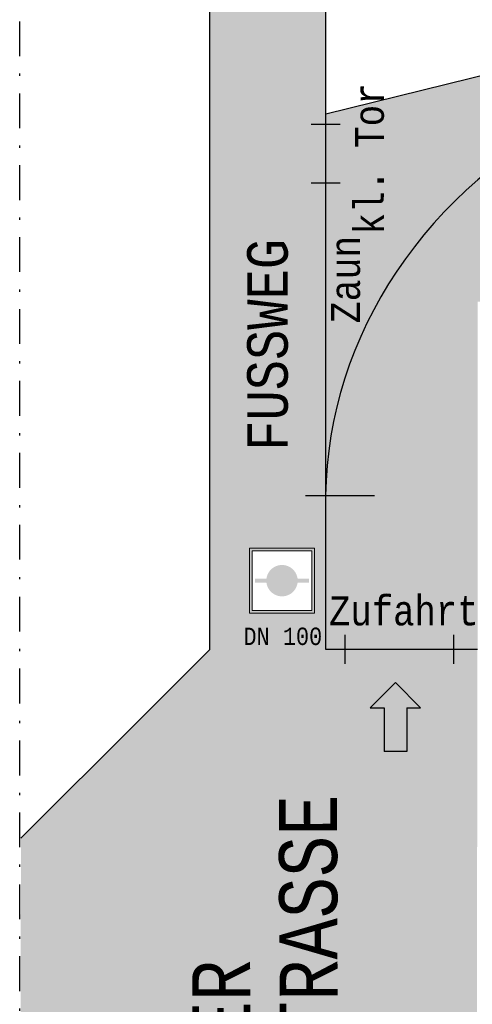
# Model space of a CAD drawing. Header units: metres. Extents: x -52 to 37, y -42 to 74.
# Tile 2 of 12: x -52 to -33, y -8 to 34. Entities that reach past the tile are written whole.
import ezdxf

# ---------------------------------------------------------------- set-up
doc = ezdxf.new("R2010")
doc.units = ezdxf.units.M
for name, pattern in [('AUSGEZOGEN', [0]), ('LINIE_5', [3, 1.5, -0.75, 0, -0.75]), ('LINIE_9', [0.0003, 0, -0.0003])]:
    doc.linetypes.add(name, pattern=pattern)
doc.layers.add('XR$1$STANDARD', color=7, linetype='Continuous', lineweight=25)
doc.styles.add('LUCIDACONSOLE', font='LUCON.TTF')

msp = doc.modelspace()

# ---------------------------------------------------------------- hatches: boundary and pattern name
at = {"layer": 'XR$1$STANDARD', "linetype": 'AUSGEZOGEN', "lineweight": 25}
h = msp.add_hatch(color=254, dxfattribs=at)
h.paths.add_polyline_path([(-39.372, 8.804), (-42.172, 8.804), (-42.172, 11.604), (-39.372, 11.604)], flags=16)
h.paths.add_polyline_path([(-43.89, 61.995), (-43.89, 7.235), (-38.89, 7.235), (-38.89, 63.312)])
at = {"layer": 'XR$1$STANDARD', "linetype": 'LINIE_9', "lineweight": 25}
h = msp.add_hatch(color=254, dxfattribs=at)
h.paths.add_polyline_path([(-38.89, 30.329), (-38.89, 13.882), (-38.882, 14.21), (-38.867, 14.548), (-38.846, 14.887), (-38.818, 15.225), (-38.783, 15.563), (-38.742, 15.9), (-38.694, 16.236), (-38.639, 16.571), (-38.578, 16.906), (-38.51, 17.239), (-38.436, 17.572), (-38.355, 17.903), (-38.268, 18.233), (-38.174, 18.561), (-38.074, 18.888), (-37.968, 19.213), (-37.855, 19.537), (-37.736, 19.858), (-37.61, 20.178), (-37.478, 20.496), (-37.34, 20.812), (-37.196, 21.125), (-37.046, 21.436), (-36.889, 21.745), (-36.726, 22.051), (-36.558, 22.355), (-36.383, 22.656), (-36.203, 22.954), (-36.017, 23.25), (-35.825, 23.542), (-35.627, 23.831), (-35.424, 24.117), (-35.215, 24.4), (-35, 24.68), (-34.78, 24.957), (-34.555, 25.229), (-34.324, 25.499), (-34.088, 25.764), (-33.847, 26.026), (-33.601, 26.284), (-33.349, 26.539), (-33.093, 26.789), (-32.832, 27.035), (-32.566, 27.277), (-32.295, 27.515), (-32.019, 27.749), (-31.739, 27.978), (-31.455, 28.203), (-31.166, 28.424), (-30.873, 28.64), (-30.576, 28.851), (-30.274, 29.058), (-29.968, 29.26), (-29.659, 29.457), (-29.346, 29.65), (-29.029, 29.837), (-28.708, 30.02), (-28.384, 30.197), (-28.056, 30.37), (-27.725, 30.537), (-27.39, 30.699), (-27.053, 30.856), (-26.712, 31.008), (-26.369, 31.154), (-26.023, 31.295), (-25.674, 31.43), (-25.322, 31.56), (-24.968, 31.685), (-24.611, 31.804), (-24.252, 31.918), (-23.891, 32.026), (-23.528, 32.128), (-23.163, 32.225), (-22.796, 32.316), (-22.427, 32.401), (-22.056, 32.48), (-21.684, 32.554), (-21.311, 32.622), (-20.936, 32.684), (-20.56, 32.74), (-20.183, 32.791), (-19.805, 32.835), (-19.427, 32.874), (-19.047, 32.907), (-18.667, 32.934), (-18.287, 32.955), (-17.906, 32.97), (-17.524, 32.979), (-17.143, 32.982), (-16.762, 32.98), (-16.38, 32.971), (-15.999, 32.957), (-15.619, 32.936), (-15.238, 32.91), (-14.858, 32.878), (-14.479, 32.84), (-14.101, 32.796), (-13.724, 32.746), (-13.347, 32.69), (-12.972, 32.629), (-12.598, 32.561), (-12.225, 32.488), (-11.854, 32.41), (-11.484, 32.325), (-11.116, 32.235), (-10.75, 32.138), (-10.386, 32.037), (-10.024, 31.929), (-9.664, 31.817), (-9.306, 31.698), (-8.95, 31.574), (-8.597, 31.444), (-8.247, 31.31), (-7.899, 31.169), (-7.554, 31.023), (-7.212, 30.872), (-6.873, 30.716), (-6.537, 30.554), (-6.205, 30.388), (-5.875, 30.216), (-5.549, 30.039), (-5.227, 29.857), (-4.908, 29.67), (-4.592, 29.478), (-4.281, 29.281), (-3.974, 29.08), (-3.67, 28.874), (-3.371, 28.663), (-3.075, 28.447), (-2.784, 28.227), (-2.497, 28.003), (-2.215, 27.774), (-1.938, 27.54), (-1.664, 27.303), (-1.396, 27.061), (-1.132, 26.815), (-0.873, 26.565), (-0.62, 26.312), (-0.371, 26.054), (-0.127, 25.792), (0.112, 25.527), (0.345, 25.258), (0.573, 24.986), (0.796, 24.71), (1.013, 24.431), (1.225, 24.148), (1.431, 23.862), (1.632, 23.573), (1.827, 23.281), (2.016, 22.986), (2.199, 22.688), (2.377, 22.387), (2.548, 22.084), (2.714, 21.778), (2.873, 21.469), (3.027, 21.158), (3.174, 20.845), (3.315, 20.53), (3.45, 20.212), (3.579, 19.893), (3.701, 19.571), (3.818, 19.248), (3.927, 18.923), (4.031, 18.596), (4.128, 18.268), (4.218, 17.938), (4.302, 17.607), (4.38, 17.275), (4.451, 16.941), (4.515, 16.607), (4.573, 16.272), (4.624, 15.935), (4.669, 15.599), (4.707, 15.261), (4.738, 14.923), (4.763, 14.585), (4.781, 14.246), (4.792, 13.907), (4.797, 13.568), (4.795, 13.229), (4.816, 13.229), (4.816, 12.929), (29.405, 12.929), (29.405, 6.2), (32.502, 6.2), (25.566, 46.259)])
h.paths.add_polyline_path([(20.729, 13.276), (15.377, 13.276), (15.377, 16.324), (20.729, 16.324)], flags=16)
at = {"layer": 'XR$1$STANDARD', "linetype": 'AUSGEZOGEN', "lineweight": 25, "true_color": 0xa0a0a0}
for points in [[(-0.314, 13.229), (4.795, 13.229), (4.797, 13.568), (4.792, 13.907), (4.781, 14.246), (4.763, 14.585), (4.738, 14.923), (4.707, 15.261), (4.669, 15.599), (4.624, 15.935), (4.573, 16.272), (4.515, 16.607), (4.451, 16.941), (4.38, 17.275), (4.302, 17.607), (4.218, 17.938), (4.128, 18.268), (4.031, 18.596), (3.927, 18.923), (3.818, 19.248), (3.701, 19.571), (3.579, 19.893), (3.45, 20.212), (3.315, 20.53), (3.174, 20.845), (3.027, 21.158), (2.873, 21.469), (2.714, 21.778), (2.548, 22.084), (2.377, 22.387), (2.199, 22.688), (2.016, 22.986), (1.827, 23.281), (1.632, 23.573), (1.431, 23.862), (1.225, 24.148), (1.013, 24.431), (0.796, 24.71), (0.573, 24.986), (0.345, 25.258), (0.112, 25.527), (-0.127, 25.792), (-0.371, 26.054), (-0.62, 26.312), (-0.873, 26.565), (-1.132, 26.815), (-1.396, 27.061), (-1.664, 27.303), (-1.938, 27.54), (-2.215, 27.774), (-2.497, 28.003), (-2.784, 28.227), (-3.075, 28.447), (-3.371, 28.663), (-3.67, 28.874), (-3.974, 29.08), (-4.281, 29.281), (-4.592, 29.478), (-4.908, 29.67), (-5.227, 29.857), (-5.549, 30.039), (-5.875, 30.216), (-6.205, 30.388), (-6.537, 30.554), (-6.873, 30.716), (-7.212, 30.872), (-7.554, 31.023), (-7.899, 31.169), (-8.247, 31.31), (-8.597, 31.444), (-8.95, 31.574), (-9.306, 31.698), (-9.664, 31.817), (-10.024, 31.929), (-10.386, 32.037), (-10.75, 32.138), (-11.116, 32.235), (-11.484, 32.325), (-11.854, 32.41), (-12.225, 32.488), (-12.598, 32.561), (-12.972, 32.629), (-13.347, 32.69), (-13.724, 32.746), (-14.101, 32.796), (-14.479, 32.84), (-14.858, 32.878), (-15.238, 32.91), (-15.619, 32.936), (-15.999, 32.957), (-16.38, 32.971), (-16.762, 32.98), (-17.143, 32.982), (-17.524, 32.979), (-17.906, 32.97), (-18.287, 32.955), (-18.667, 32.934), (-19.047, 32.907), (-19.427, 32.874), (-19.805, 32.835), (-20.183, 32.791), (-20.56, 32.74), (-20.936, 32.684), (-21.311, 32.622), (-21.684, 32.554), (-22.056, 32.48), (-22.427, 32.401), (-22.796, 32.316), (-23.163, 32.225), (-23.528, 32.128), (-23.891, 32.026), (-24.252, 31.918), (-24.611, 31.804), (-24.968, 31.685), (-25.322, 31.56), (-25.674, 31.43), (-26.023, 31.295), (-26.369, 31.154), (-26.712, 31.008), (-27.053, 30.856), (-27.39, 30.699), (-27.725, 30.537), (-28.056, 30.37), (-28.384, 30.197), (-28.708, 30.02), (-29.029, 29.837), (-29.346, 29.65), (-29.659, 29.457), (-29.968, 29.26), (-30.274, 29.058), (-30.576, 28.851), (-30.873, 28.64), (-31.166, 28.424), (-31.455, 28.203), (-31.739, 27.978), (-32.019, 27.749), (-32.295, 27.515), (-32.566, 27.277), (-32.832, 27.035), (-33.093, 26.789), (-33.349, 26.539), (-33.601, 26.284), (-33.847, 26.026), (-34.088, 25.764), (-34.324, 25.499), (-34.555, 25.229), (-34.78, 24.957), (-35, 24.68), (-35.215, 24.4), (-35.424, 24.117), (-35.627, 23.831), (-35.825, 23.542), (-36.017, 23.25), (-36.203, 22.954), (-36.383, 22.656), (-36.558, 22.355), (-36.726, 22.051), (-36.889, 21.745), (-37.046, 21.436), (-37.196, 21.125), (-37.34, 20.812), (-37.478, 20.496), (-37.61, 20.178), (-37.736, 19.858), (-37.855, 19.537), (-37.968, 19.213), (-38.074, 18.888), (-38.174, 18.561), (-38.268, 18.233), (-38.355, 17.903), (-38.436, 17.572), (-38.51, 17.239), (-38.578, 16.906), (-38.639, 16.571), (-38.694, 16.236), (-38.742, 15.9), (-38.783, 15.563), (-38.818, 15.225), (-38.846, 14.887), (-38.867, 14.548), (-38.882, 14.21), (-38.89, 13.882), (-38.89, 7.235), (-32.341, 7.235), (-32.341, 22.235), (-30.209, 22.235), (-30.031, 22.431), (-29.849, 22.623), (-29.663, 22.812), (-29.473, 22.999), (-29.28, 23.183), (-29.083, 23.364), (-28.882, 23.542), (-28.678, 23.717), (-28.469, 23.889), (-28.258, 24.058), (-28.043, 24.223), (-27.825, 24.386), (-27.603, 24.545), (-27.378, 24.701), (-27.15, 24.853), (-26.919, 25.002), (-26.685, 25.147), (-26.448, 25.289), (-26.208, 25.428), (-25.966, 25.562), (-25.72, 25.693), (-25.472, 25.821), (-25.221, 25.945), (-24.968, 26.065), (-24.713, 26.181), (-24.455, 26.293), (-24.194, 26.402), (-23.932, 26.506), (-23.667, 26.607), (-23.401, 26.703), (-23.132, 26.796), (-22.862, 26.885), (-22.59, 26.969), (-22.316, 27.05), (-22.04, 27.126), (-21.763, 27.199), (-21.485, 27.267), (-21.205, 27.331), (-20.924, 27.391), (-20.642, 27.447), (-20.358, 27.498), (-20.074, 27.545), (-19.788, 27.588), (-19.502, 27.627), (-19.215, 27.661), (-18.927, 27.692), (-18.639, 27.718), (-18.35, 27.739), (-18.061, 27.756), (-17.771, 27.769), (-17.481, 27.778), (-17.191, 27.782), (-16.901, 27.782), (-16.611, 27.778), (-16.321, 27.77), (-16.032, 27.757), (-15.742, 27.739), (-15.453, 27.718), (-15.164, 27.692), (-14.876, 27.662), (-14.589, 27.628), (-14.302, 27.589), (-14.016, 27.546), (-13.731, 27.499), (-13.447, 27.447), (-13.164, 27.392), (-12.882, 27.332), (-12.602, 27.268), (-12.323, 27.2), (-12.045, 27.128), (-11.768, 27.051), (-11.494, 26.971), (-11.221, 26.886), (-10.949, 26.798), (-10.68, 26.705), (-10.412, 26.608), (-10.146, 26.508), (-9.883, 26.403), (-9.621, 26.295), (-9.362, 26.182), (-9.105, 26.066), (-8.851, 25.946), (-8.599, 25.823), (-8.349, 25.695), (-8.102, 25.564), (-7.858, 25.43), (-7.617, 25.291), (-7.378, 25.149), (-7.142, 25.004), (-6.909, 24.855), (-6.68, 24.703), (-6.453, 24.547), (-6.23, 24.388), (-6.01, 24.226), (-5.793, 24.06), (-5.58, 23.892), (-5.37, 23.72), (-5.163, 23.545), (-4.96, 23.367), (-4.761, 23.186), (-4.566, 23.002), (-4.374, 22.815), (-4.186, 22.626), (-4.002, 22.433), (-3.822, 22.238), (-3.646, 22.041), (-3.474, 21.841), (-3.306, 21.638), (-3.142, 21.433), (-2.982, 21.225), (-2.827, 21.015), (-2.675, 20.803), (-2.529, 20.589), (-2.386, 20.372), (-2.248, 20.154), (-2.115, 19.933), (-1.986, 19.711), (-1.861, 19.486), (-1.741, 19.26), (-1.626, 19.032), (-1.515, 18.803), (-1.409, 18.571), (-1.308, 18.339), (-1.212, 18.105), (-1.12, 17.869), (-1.033, 17.632), (-0.951, 17.394), (-0.874, 17.155), (-0.801, 16.915), (-0.734, 16.673), (-0.672, 16.431), (-0.614, 16.188), (-0.561, 15.944), (-0.514, 15.699), (-0.471, 15.454), (-0.433, 15.208), (-0.401, 14.961), (-0.373, 14.715), (-0.351, 14.467), (-0.333, 14.22), (-0.321, 13.972), (-0.313, 13.724), (-0.311, 13.476)], [(-46.829, -35.562), (-46.829, 4.296), (-52.026, -0.901), (-52.081, -30.3)]]:
    msp.add_hatch(color=253, dxfattribs=at).paths.add_polyline_path(points)
at = {"layer": 'XR$1$STANDARD', "linetype": 'LINIE_9', "lineweight": 13, "true_color": 0x8cffff}
h = msp.add_hatch(color=131, dxfattribs=at)
h.paths.add_polyline_path([(-39.372, 11.604), (-42.172, 11.604), (-42.172, 8.804), (-39.372, 8.804)])
h.paths.add_polyline_path([(-39.492, 8.924), (-42.052, 8.924), (-42.052, 11.484), (-39.492, 11.484)], flags=16)
at = {"layer": 'XR$1$STANDARD', "linetype": 'AUSGEZOGEN', "lineweight": 100}
for points in [[(-40.772, 10.204), (-40.772, 10.88), (-40.784, 10.88), (-40.795, 10.88), (-40.807, 10.879), (-40.819, 10.878), (-40.831, 10.877), (-40.842, 10.876), (-40.854, 10.875), (-40.866, 10.873), (-40.877, 10.872), (-40.889, 10.87), (-40.901, 10.868), (-40.912, 10.865), (-40.924, 10.863), (-40.935, 10.86), (-40.946, 10.857), (-40.958, 10.854), (-40.969, 10.85), (-40.98, 10.847), (-40.992, 10.843), (-41.003, 10.839), (-41.014, 10.835), (-41.025, 10.831), (-41.036, 10.826), (-41.046, 10.822), (-41.057, 10.817), (-41.068, 10.812), (-41.078, 10.807), (-41.089, 10.801), (-41.099, 10.795), (-41.109, 10.79), (-41.119, 10.784), (-41.129, 10.778), (-41.139, 10.771), (-41.149, 10.765), (-41.159, 10.758), (-41.169, 10.751), (-41.178, 10.744), (-41.187, 10.737), (-41.197, 10.73), (-41.206, 10.722), (-41.215, 10.715), (-41.223, 10.707), (-41.232, 10.699), (-41.241, 10.691), (-41.249, 10.683), (-41.257, 10.674), (-41.266, 10.666), (-41.274, 10.657), (-41.281, 10.648), (-41.289, 10.639), (-41.297, 10.63), (-41.304, 10.621), (-41.311, 10.612), (-41.318, 10.602), (-41.325, 10.593), (-41.332, 10.583), (-41.338, 10.573), (-41.344, 10.563), (-41.351, 10.553), (-41.357, 10.543), (-41.362, 10.533), (-41.368, 10.522), (-41.374, 10.512), (-41.379, 10.502), (-41.384, 10.491), (-41.389, 10.48), (-41.394, 10.469), (-41.398, 10.459), (-41.402, 10.448), (-41.407, 10.437), (-41.411, 10.425), (-41.414, 10.414), (-41.418, 10.403), (-41.421, 10.392), (-41.424, 10.38), (-41.427, 10.369), (-41.43, 10.358), (-41.433, 10.346), (-41.435, 10.335), (-41.437, 10.323), (-41.439, 10.311), (-41.441, 10.3), (-41.443, 10.288), (-41.932, 10.288), (-41.932, 10.204)], [(-40.101, 10.288), (-40.103, 10.3), (-40.104, 10.311), (-40.106, 10.323), (-40.109, 10.335), (-40.111, 10.346), (-40.114, 10.358), (-40.116, 10.369), (-40.119, 10.38), (-40.122, 10.392), (-40.126, 10.403), (-40.129, 10.414), (-40.133, 10.425), (-40.137, 10.437), (-40.141, 10.448), (-40.146, 10.459), (-40.15, 10.469), (-40.155, 10.48), (-40.16, 10.491), (-40.165, 10.502), (-40.17, 10.512), (-40.176, 10.522), (-40.181, 10.533), (-40.187, 10.543), (-40.193, 10.553), (-40.199, 10.563), (-40.206, 10.573), (-40.212, 10.583), (-40.219, 10.593), (-40.226, 10.602), (-40.233, 10.612), (-40.24, 10.621), (-40.247, 10.63), (-40.255, 10.639), (-40.262, 10.648), (-40.27, 10.657), (-40.278, 10.666), (-40.286, 10.674), (-40.295, 10.683), (-40.303, 10.691), (-40.311, 10.699), (-40.32, 10.707), (-40.329, 10.715), (-40.338, 10.722), (-40.347, 10.73), (-40.356, 10.737), (-40.366, 10.744), (-40.375, 10.751), (-40.385, 10.758), (-40.394, 10.765), (-40.404, 10.771), (-40.414, 10.778), (-40.424, 10.784), (-40.434, 10.79), (-40.445, 10.795), (-40.455, 10.801), (-40.465, 10.807), (-40.476, 10.812), (-40.487, 10.817), (-40.497, 10.822), (-40.508, 10.826), (-40.519, 10.831), (-40.53, 10.835), (-40.541, 10.839), (-40.552, 10.843), (-40.563, 10.847), (-40.575, 10.85), (-40.586, 10.854), (-40.597, 10.857), (-40.609, 10.86), (-40.62, 10.863), (-40.632, 10.865), (-40.643, 10.868), (-40.655, 10.87), (-40.666, 10.872), (-40.678, 10.873), (-40.69, 10.875), (-40.701, 10.876), (-40.713, 10.877), (-40.725, 10.878), (-40.737, 10.879), (-40.748, 10.88), (-40.76, 10.88), (-40.772, 10.88), (-40.772, 10.204), (-39.612, 10.204), (-39.612, 10.288)], [(-40.772, 10.204), (-41.932, 10.204), (-41.932, 10.12), (-41.443, 10.12), (-41.441, 10.108), (-41.439, 10.096), (-41.437, 10.085), (-41.435, 10.073), (-41.433, 10.062), (-41.43, 10.05), (-41.427, 10.039), (-41.424, 10.027), (-41.421, 10.016), (-41.418, 10.005), (-41.414, 9.993), (-41.411, 9.982), (-41.407, 9.971), (-41.402, 9.96), (-41.398, 9.949), (-41.394, 9.938), (-41.389, 9.928), (-41.384, 9.917), (-41.379, 9.906), (-41.374, 9.896), (-41.368, 9.885), (-41.362, 9.875), (-41.357, 9.865), (-41.351, 9.855), (-41.344, 9.845), (-41.338, 9.835), (-41.332, 9.825), (-41.325, 9.815), (-41.318, 9.806), (-41.311, 9.796), (-41.304, 9.787), (-41.297, 9.778), (-41.289, 9.768), (-41.281, 9.76), (-41.274, 9.751), (-41.266, 9.742), (-41.257, 9.734), (-41.249, 9.725), (-41.241, 9.717), (-41.232, 9.709), (-41.223, 9.701), (-41.215, 9.693), (-41.206, 9.685), (-41.197, 9.678), (-41.187, 9.671), (-41.178, 9.663), (-41.169, 9.656), (-41.159, 9.65), (-41.149, 9.643), (-41.139, 9.637), (-41.129, 9.63), (-41.119, 9.624), (-41.109, 9.618), (-41.099, 9.612), (-41.089, 9.607), (-41.078, 9.601), (-41.068, 9.596), (-41.057, 9.591), (-41.046, 9.586), (-41.036, 9.581), (-41.025, 9.577), (-41.014, 9.573), (-41.003, 9.568), (-40.992, 9.565), (-40.98, 9.561), (-40.969, 9.557), (-40.958, 9.554), (-40.946, 9.551), (-40.935, 9.548), (-40.924, 9.545), (-40.912, 9.543), (-40.901, 9.54), (-40.889, 9.538), (-40.877, 9.536), (-40.866, 9.534), (-40.854, 9.533), (-40.842, 9.532), (-40.831, 9.53), (-40.819, 9.529), (-40.807, 9.529), (-40.795, 9.528), (-40.784, 9.528), (-40.772, 9.528)], [(-40.772, 10.204), (-40.772, 9.528), (-40.76, 9.528), (-40.748, 9.528), (-40.737, 9.529), (-40.725, 9.529), (-40.713, 9.53), (-40.701, 9.532), (-40.69, 9.533), (-40.678, 9.534), (-40.666, 9.536), (-40.655, 9.538), (-40.643, 9.54), (-40.632, 9.543), (-40.62, 9.545), (-40.609, 9.548), (-40.597, 9.551), (-40.586, 9.554), (-40.575, 9.557), (-40.563, 9.561), (-40.552, 9.565), (-40.541, 9.568), (-40.53, 9.573), (-40.519, 9.577), (-40.508, 9.581), (-40.497, 9.586), (-40.487, 9.591), (-40.476, 9.596), (-40.465, 9.601), (-40.455, 9.607), (-40.445, 9.612), (-40.434, 9.618), (-40.424, 9.624), (-40.414, 9.63), (-40.404, 9.637), (-40.394, 9.643), (-40.385, 9.65), (-40.375, 9.656), (-40.366, 9.663), (-40.356, 9.671), (-40.347, 9.678), (-40.338, 9.685), (-40.329, 9.693), (-40.32, 9.701), (-40.311, 9.709), (-40.303, 9.717), (-40.295, 9.725), (-40.286, 9.734), (-40.278, 9.742), (-40.27, 9.751), (-40.262, 9.76), (-40.255, 9.768), (-40.247, 9.778), (-40.24, 9.787), (-40.233, 9.796), (-40.226, 9.806), (-40.219, 9.815), (-40.212, 9.825), (-40.206, 9.835), (-40.199, 9.845), (-40.193, 9.855), (-40.187, 9.865), (-40.181, 9.875), (-40.176, 9.885), (-40.17, 9.896), (-40.165, 9.906), (-40.16, 9.917), (-40.155, 9.928), (-40.15, 9.938), (-40.146, 9.949), (-40.141, 9.96), (-40.137, 9.971), (-40.133, 9.982), (-40.129, 9.993), (-40.126, 10.005), (-40.122, 10.016), (-40.119, 10.027), (-40.116, 10.039), (-40.114, 10.05), (-40.111, 10.062), (-40.109, 10.073), (-40.106, 10.085), (-40.104, 10.096), (-40.103, 10.108), (-40.101, 10.12), (-39.612, 10.12), (-39.612, 10.204)]]:
    msp.add_hatch(color=5, dxfattribs=at).paths.add_polyline_path(points)
at = {"layer": 'XR$1$STANDARD', "linetype": 'AUSGEZOGEN', "lineweight": 25, "true_color": 0xa0a0a0}
h = msp.add_hatch(color=253, dxfattribs=at)
h.paths.add_polyline_path([(-43.89, 7.235), (-46.829, 4.296), (-46.829, -41.588), (-32.413, -41.588), (-32.347, 7.235)])
h.paths.add_polyline_path([(-36.968, 4.726), (-35.884, 5.81), (-34.8, 4.726), (-35.396, 4.726), (-35.396, 2.843), (-36.371, 2.843), (-36.371, 4.726)], flags=16)
h.paths.add_polyline_path([(-36.14, -30.026), (-34.257, -30.026), (-34.257, -29.43), (-33.173, -30.514), (-34.257, -31.598), (-34.257, -31.001), (-36.14, -31.001)], flags=16)
at = {"layer": 'XR$1$STANDARD', "linetype": 'AUSGEZOGEN', "lineweight": 25}
msp.add_hatch(color=3, dxfattribs=at).paths.add_polyline_path([(-36.968, 4.726), (-35.884, 5.81), (-34.8, 4.726), (-35.396, 4.726), (-35.396, 2.843), (-36.371, 2.843), (-36.371, 4.726)], flags=16)
for points in [[(-35.396, 2.843), (-35.396, 4.726), (-36.371, 4.726), (-36.371, 3.785)], [(-35.396, 2.843), (-36.371, 3.785), (-36.371, 2.843)]]:
    msp.add_hatch(color=3, dxfattribs=at).paths.add_polyline_path(points)

# ---------------------------------------------------------------- linework, layer by layer
at = {"layer": 'XR$1$STANDARD', "color": 0, "linetype": 'LINIE_5', "lineweight": 25}
msp.add_line((-52.081, -41.588), (-52.081, 74.426), dxfattribs=at)
at = {"layer": 'XR$1$STANDARD', "color": 0, "linetype": 'AUSGEZOGEN', "lineweight": 25}
for p, q in [((-38.89, 7.235), (-38.89, 63.312)), ((-43.89, 7.235), (-43.89, 61.995)), ((-38.89, 30.329), (25.566, 46.259)), ((-38.266, 29.864), (-39.514, 29.864)), ((-38.266, 27.343), (-39.514, 27.343)), ((-39.759, 13.871), (-36.791, 13.871)), ((-38.044, 6.622), (-38.044, 7.87)), ((-33.358, 6.622), (-33.358, 7.87)), ((-43.89, 7.235), (-46.857, 4.268)), ((-32.341, 7.235), (-38.89, 7.235)), ((-35.884, 5.81), (-36.968, 4.726)), ((-35.884, 5.81), (-34.8, 4.726)), ((-36.968, 4.726), (-36.371, 4.726)), ((-36.371, 4.726), (-36.371, 2.843)), ((-35.396, 4.726), (-35.396, 2.843)), ((-35.396, 4.726), (-34.8, 4.726)), ((-46.857, 4.268), (-52.026, -0.901)), ((-35.396, 2.843), (-36.371, 2.843))]:
    msp.add_line(p, q, dxfattribs=at)
at = {"layer": 'XR$1$STANDARD', "color": 3, "linetype": 'AUSGEZOGEN', "lineweight": 13}
for p, q in [((-39.372, 11.604), (-42.172, 11.604)), ((-42.172, 11.604), (-42.172, 8.804)), ((-39.372, 8.804), (-39.372, 11.604)), ((-42.172, 8.804), (-39.372, 8.804))]:
    msp.add_line(p, q, dxfattribs=at)
at = {"layer": 'XR$1$STANDARD', "color": 5, "linetype": 'AUSGEZOGEN', "lineweight": 13}
for p, q in [((-39.492, 11.484), (-42.052, 11.484)), ((-42.052, 11.484), (-42.052, 8.924)), ((-39.492, 8.924), (-39.492, 11.484)), ((-42.052, 8.924), (-39.492, 8.924))]:
    msp.add_line(p, q, dxfattribs=at)
at = {"layer": 'XR$1$STANDARD', "color": 0, "linetype": 'AUSGEZOGEN', "lineweight": 25}
msp.add_ellipse((-17.047, 13.561), major_axis=(-21.843, 0.321), ratio=0.889051, start_param=3.141027, end_param=6.283751, dxfattribs=at)

# ---------------------------------------------------------------- texts
at = {"layer": 'XR$1$STANDARD', "color": 0, "linetype": 'AUSGEZOGEN', "lineweight": 25, "attachment_point": 5, "rotation": 90, "style": 'LUCIDACONSOLE'}
for s, insert, char_height, width in [('\\W0.88;kl.\\~Tor', (-36.996, 28.388), 1.25, 7.65399), ('\\W0.88;FUSSWEG', (-41.386, 20.37), 1.75, 10.71689), ('\\W0.89;Zaun', (-38.025, 23.187), 1.25, 4.61861)]:
    msp.add_mtext(s, dxfattribs=dict(at, insert=insert, char_height=char_height, width=width))
at = {"layer": 'XR$1$STANDARD', "color": 0, "linetype": 'AUSGEZOGEN', "lineweight": 25, "style": 'LUCIDACONSOLE'}
for s, insert, char_height, width, attachment_point in [('\\W0.87;Zufahrt', (-35.52, 8.892), 1.25, 7.64704, 5), ('\\W0.89;DN\\~100', (-42.433, 7.419), 0.75, 4.06237, 7)]:
    msp.add_mtext(s, dxfattribs=dict(at, insert=insert, char_height=char_height, width=width, attachment_point=attachment_point))
at = {"layer": 'XR$1$STANDARD', "color": 0, "linetype": 'AUSGEZOGEN', "lineweight": 25, "insert": (-44.61, -15.934), "char_height": 2.5, "width": 39.6288, "attachment_point": 2, "rotation": 90.213, "line_spacing_factor": 0.903614, "style": 'LUCIDACONSOLE'}
msp.add_mtext('{\\fLucida Console|i0|b0;\\H2.500000;\\W0.840000;\\C7;WENDEHAMMER}\\P{\\fLucida Console|i0|b0;\\H2.500000;\\W0.840000;\\C7;NOMBERICHER STRASSE}\\P', dxfattribs=at)

doc.saveas('drawing.dxf')
